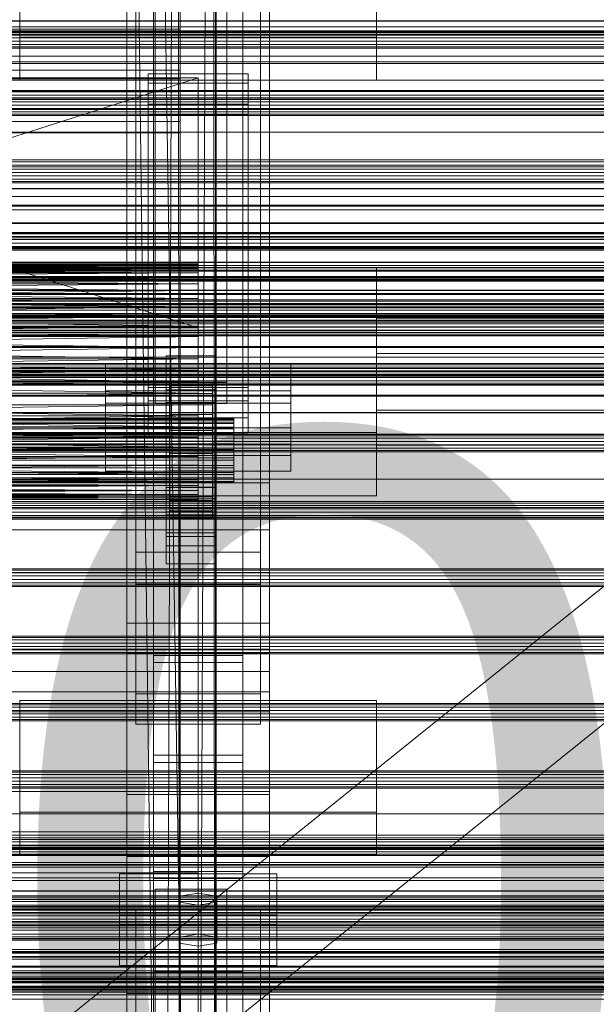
# Model space of a CAD drawing. Header units: millimetres. Extents: x -2233 to 65662, y -50530 to 6847.
# Tile 181 of 256: x 380 to 542, y -34009 to -33734. Entities that reach past the tile are written whole.
import ezdxf

# ---------------------------------------------------------------- set-up
doc = ezdxf.new("R2010")
doc.units = ezdxf.units.MM
for name, color, linetype, lineweight in [('COTAS_O', 1, 'Continuous', 0), ('COTAS_P', 1, 'Continuous', 0), ('frontal_briquetadora', 7, 'Continuous', 0), ('frontal_C01', 7, 'Continuous', 0), ('frontal_C02', 7, 'Continuous', 0), ('frontal_C03', 7, 'Continuous', 0), ('frontal_secador', 7, 'Continuous', 0)]:
    doc.layers.add(name, color=color, linetype=linetype, lineweight=lineweight)
doc.dimstyles.new('R19_100', dxfattribs={"dimtxt": 250, "dimasz": 150, "dimexe": 150, "dimexo": 80, "dimgap": 100, "dimtad": 1, "dimtih": 1, "dimtoh": 1, "dimdsep": 46, "dimcen": 0.09, "dimadec": 0, "dimazin": 0, "dimtfac": 1, "dimtdec": 4, "dimtofl": 0, "dimtmove": 0, "dimatfit": 3, "dimfxl": 1, "dimtolj": 1, "dimtzin": 0, "dimarcsym": 0})

# ---------------------------------------------------------------- blocks, each defined once
blk = doc.blocks.new('DIM_R32_39')
at = {"layer": 'COTAS_O'}
for p, q in [((-1725, -33700), (-1575, -33655)), ((1725, -33700), (1575, -33655)), ((-1725, -34400), (-1725, -33700)), ((-1725, -33700), (1725, -33700)), ((-1725, -33700), (-1575, -33745)), ((1725, -33700), (1575, -33745)), ((1725, -34400), (1725, -33700))]:
    blk.add_line(p, q, dxfattribs=at)
blk.add_text('3450 O', height=250, dxfattribs=at).set_placement((0, -33600))
blk = doc.blocks.new('DIM_R32_40')
at = {"layer": 'COTAS_P'}
for p, q in [((-150, -32200), (550, -32200)), ((550, -32200), (505, -32350)), ((550, -34800), (550, -32200)), ((550, -32200), (595, -32350)), ((550, -34800), (505, -34650)), ((550, -34800), (595, -34650)), ((-150, -34800), (550, -34800))]:
    blk.add_line(p, q, dxfattribs=at)
blk.add_text('2600 P', height=250, rotation=90, dxfattribs=at).set_placement((450, -33500))
blk = doc.blocks.new('DIM_R32_43')
at = {"layer": 'COTAS_O'}
for p, q in [((-650, -34200), (-500, -34155)), ((650, -34200), (500, -34155)), ((-650, -34900), (-650, -34200)), ((-650, -34200), (650, -34200)), ((-650, -34200), (-500, -34245)), ((650, -34200), (500, -34245)), ((650, -34900), (650, -34200))]:
    blk.add_line(p, q, dxfattribs=at)
blk.add_text('1300 O', height=250, dxfattribs=at).set_placement((0, -34100))

msp = doc.modelspace()

# ---------------------------------------------------------------- linework, layer by layer
at = {"layer": 'frontal_briquetadora'}
for p, q in [((430, -33820), (210, -33750)), ((210, -33750), (430, -33750)), ((430, -33750), (210, -33820)), ((430, -33820), (430, -33750)), ((430, -33750), (430, -33844.629)), ((430, -33750), (430, -33841.488)), ((430, -33750), (430, -33838.284)), ((430, -33750), (430, -33835.05)), ((430, -33750), (430, -33831.815)), ((430, -33750), (430, -33828.612)), ((430, -33750), (430, -33825.47)), ((430, -33750), (430, -33822.421)), ((430, -33750), (430, -33819.494)), ((430, -33750), (430, -33816.716)), ((430, -33750), (430, -33814.115)), ((430, -33750), (430, -33811.715)), ((430, -33750), (430, -33809.54)), ((430, -33750), (430, -33807.611)), ((430, -33750), (430, -33805.946)), ((430, -33750), (430, -33804.562)), ((430, -33750), (430, -33803.471)), ((430, -33750), (430, -33802.684)), ((430, -33750), (430, -33802.209)), ((430, -33750), (430, -33802.05)), ((480, -33803.052), (200, -33803.052)), ((430, -33802.05), (210, -33802.209)), ((430, -33802.05), (210, -33802.05)), ((430, -33802.209), (210, -33802.05)), ((430, -33802.209), (210, -33802.684)), ((430, -33802.209), (210, -33802.209)), ((430, -33802.684), (210, -33802.209)), ((430, -33802.684), (210, -33803.471)), ((430, -33802.684), (210, -33802.684)), ((430, -33803.471), (210, -33802.684)), ((430, -33803.471), (210, -33804.562)), ((430, -33803.471), (210, -33803.471)), ((430, -33804.562), (210, -33803.471)), ((430, -33802.05), (430, -33802.209)), ((430, -33802.209), (430, -33802.684)), ((430, -33802.684), (430, -33803.471)), ((430, -33803.471), (430, -33804.562)), ((480, -33803.052), (480, -33806.399)), ((480, -33806.043), (480, -33803.052)), ((480, -33803.946), (480, -33803.763)), ((480, -33803.763), (480, -33809.778)), ((430, -33804.562), (210, -33805.946)), ((430, -33804.562), (210, -33804.562)), ((430, -33805.946), (210, -33807.611)), ((430, -33805.946), (210, -33805.946)), ((430, -33807.611), (210, -33805.946)), ((430, -33804.562), (430, -33805.946)), ((430, -33805.946), (430, -33807.611)), ((480, -33810.289), (480, -33803.946)), ((480, -33814.779), (480, -33806.043)), ((480, -33806.399), (480, -33815.42)), ((430, -33807.611), (210, -33809.54)), ((430, -33807.611), (210, -33807.611)), ((210, -33807.611), (430, -33809.54)), ((430, -33807.611), (430, -33809.54)), ((430, -33809.54), (210, -33811.715)), ((430, -33809.54), (210, -33809.54)), ((210, -33809.54), (430, -33811.715)), ((430, -33811.715), (210, -33811.715)), ((210, -33814.115), (430, -33811.715)), ((210, -33811.715), (430, -33814.115)), ((430, -33809.54), (430, -33811.715)), ((430, -33811.715), (430, -33814.115)), ((480, -33809.778), (480, -33820.797)), ((480, -33821.536), (480, -33810.289)), ((430, -33814.115), (210, -33814.115)), ((210, -33816.716), (430, -33814.115)), ((210, -33814.115), (430, -33816.716)), ((430, -33814.115), (430, -33816.716)), ((480, -33827.53), (480, -33814.779)), ((430, -33816.716), (210, -33816.716)), ((210, -33819.494), (430, -33816.716)), ((210, -33816.716), (430, -33819.494)), ((430, -33816.716), (430, -33819.494)), ((480, -33815.42), (480, -33828.329)), ((720, -33817.251), (480, -33817.251)), ((480, -33817.251), (480, -33819.113)), ((480, -33818.915), (480, -33817.251)), ((430, -33819.494), (210, -33819.494)), ((210, -33822.421), (430, -33819.494)), ((210, -33819.494), (430, -33822.421)), ((430, -33820), (210, -33820)), ((430, -33820), (320, -33820)), ((430, -33820), (322.156, -33820)), ((430, -33820), (324.292, -33820)), ((430, -33820), (326.386, -33820)), ((430, -33820), (328.419, -33820)), ((430, -33820), (330.371, -33820)), ((430, -33820), (332.223, -33820)), ((430, -33820), (333.957, -33820)), ((430, -33820), (335.556, -33820)), ((430, -33820), (337.006, -33820)), ((430, -33820), (338.292, -33820)), ((430, -33820), (339.402, -33820)), ((430, -33820), (340.325, -33820)), ((430, -33820), (341.053, -33820)), ((341.577, -33820), (430, -33820)), ((341.894, -33820), (430, -33820)), ((342, -33820), (430, -33820)), ((430, -33819.494), (430, -33822.421)), ((430, -33820), (430, -34060)), ((430, -34260), (430, -33820)), ((430, -34680), (430, -33820)), ((430, -33820), (430, -33855.985)), ((430, -33820), (430, -33853.384)), ((430, -33820), (430, -33850.606)), ((430, -33820), (430, -33847.678)), ((430, -33844.629), (430, -33820)), ((480, -33817.748), (480, -33817.647)), ((480, -33817.647), (480, -33820.992)), ((480, -33821.276), (480, -33817.748)), ((480, -33823.774), (480, -33818.915)), ((480, -33819.113), (480, -33824.131)), ((480, -33820.797), (200, -33820.797)), ((430, -33822.421), (210, -33822.421)), ((210, -33825.47), (430, -33822.421)), ((210, -33822.421), (430, -33825.47)), ((430, -33822.421), (430, -33825.47)), ((480, -33820.797), (480, -33834.64)), ((480, -33820.992), (480, -33827.122)), ((480, -33827.533), (480, -33821.276)), ((480, -33835.46), (480, -33821.536)), ((430, -33825.47), (210, -33825.47)), ((210, -33828.612), (430, -33825.47)), ((210, -33825.47), (430, -33828.612)), ((430, -33825.47), (430, -33828.612)), ((480, -33830.867), (480, -33823.774)), ((480, -33824.131), (480, -33831.312)), ((430, -33828.612), (210, -33828.612)), ((210, -33831.815), (430, -33828.612)), ((210, -33828.612), (430, -33831.815)), ((430, -33828.612), (430, -33831.815)), ((720, -33827.122), (480, -33827.122)), ((480, -33827.122), (480, -33834.822)), ((480, -33841.77), (480, -33827.53)), ((480, -33835.278), (480, -33827.533)), ((480, -33828.329), (480, -33842.57)), ((480, -33838.788), (480, -33830.867)), ((480, -33831.312), (480, -33839.233)), ((430, -33831.815), (210, -33835.05)), ((430, -33831.815), (210, -33831.815)), ((210, -33831.815), (430, -33835.05)), ((430, -33831.815), (430, -33835.05)), ((430, -33835.05), (210, -33838.284)), ((210, -33835.05), (430, -33835.05)), ((430, -33838.284), (210, -33835.05)), ((430, -33835.05), (430, -33838.284)), ((480, -33834.64), (480, -33848.563)), ((480, -33834.822), (480, -33842.567)), ((480, -33842.978), (480, -33835.278)), ((480, -33849.302), (480, -33835.46)), ((430, -33838.284), (210, -33841.488)), ((210, -33838.284), (430, -33838.284)), ((430, -33838.284), (430, -33841.488)), ((480, -33845.969), (480, -33838.788)), ((480, -33839.233), (480, -33846.325)), ((430, -33841.488), (210, -33844.629)), ((210, -33841.488), (430, -33841.488)), ((430, -33844.629), (210, -33841.488)), ((430, -33841.488), (430, -33844.629)), ((480, -33854.679), (480, -33841.77)), ((430, -33844.629), (210, -33847.678)), ((210, -33844.629), (430, -33844.629)), ((430, -33847.678), (210, -33844.629)), ((430, -33844.629), (430, -33847.678)), ((480, -33842.567), (480, -33848.823)), ((480, -33842.57), (480, -33855.32)), ((480, -33849.107), (480, -33842.978)), ((720, -33842.978), (480, -33842.978)), ((430, -33847.678), (210, -33850.606)), ((210, -33847.678), (430, -33847.678)), ((430, -33850.606), (210, -33847.678)), ((430, -33847.678), (430, -33850.606)), ((480, -33850.987), (480, -33845.969)), ((480, -33846.325), (480, -33851.185)), ((480, -33849.302), (200, -33849.302)), ((430, -33850.606), (210, -33853.384)), ((210, -33850.606), (430, -33850.606)), ((430, -33853.384), (210, -33850.606)), ((430, -33850.606), (430, -33853.384)), ((480, -33848.563), (480, -33859.811)), ((480, -33848.823), (480, -33852.351)), ((480, -33852.453), (480, -33849.107)), ((480, -33860.322), (480, -33849.302)), ((430, -33853.384), (210, -33855.985)), ((210, -33853.384), (430, -33853.384)), ((430, -33855.985), (210, -33853.384)), ((430, -33853.384), (430, -33855.985)), ((430, -33853.384), (430, -34060)), ((480, -33852.848), (480, -33850.987)), ((480, -33851.185), (480, -33852.848)), ((480, -33852.351), (480, -33852.453)), ((720, -33852.848), (480, -33852.848)), ((430, -33855.985), (210, -33858.384)), ((210, -33855.985), (430, -33855.985)), ((430, -33855.985), (430, -33858.384)), ((430, -34060), (430, -33855.985)), ((480, -33863.7), (480, -33854.679)), ((480, -33855.32), (480, -33864.056)), ((430, -33858.384), (210, -33858.384)), ((430, -33858.384), (210, -33860.559)), ((430, -33860.559), (210, -33858.384)), ((430, -33858.384), (430, -33860.559)), ((430, -34060), (430, -33858.384)), ((430, -33860.559), (210, -33860.559)), ((430, -33860.559), (210, -33862.488)), ((430, -33862.488), (210, -33860.559)), ((430, -33860.559), (430, -33862.488)), ((430, -33860.559), (430, -34060)), ((480, -33859.811), (480, -33866.154)), ((480, -33866.336), (480, -33860.322)), ((430, -33862.488), (210, -33862.488)), ((430, -33862.488), (210, -33864.153)), ((430, -33864.153), (210, -33862.488)), ((430, -33864.153), (210, -33864.153)), ((430, -33864.153), (210, -33865.538)), ((430, -33865.538), (210, -33864.153)), ((430, -33862.488), (430, -33864.153)), ((430, -33862.488), (430, -34060)), ((430, -33864.153), (430, -33865.538)), ((430, -33864.153), (430, -34060)), ((480, -33867.047), (480, -33863.7)), ((480, -33864.056), (480, -33867.047)), ((480, -33867.047), (200, -33867.047)), ((430, -33865.538), (210, -33865.538)), ((430, -33865.538), (210, -33866.629)), ((430, -33866.629), (210, -33865.538)), ((430, -33866.629), (210, -33866.629)), ((430, -33866.629), (210, -33867.416)), ((430, -33867.416), (210, -33866.629)), ((430, -33865.538), (430, -33866.629)), ((430, -33865.538), (430, -34060)), ((430, -33866.629), (430, -33867.416)), ((430, -33866.629), (430, -34060)), ((480, -33866.154), (480, -33866.336)), ((430, -33867.416), (210, -33867.416)), ((430, -33867.416), (210, -33867.891)), ((430, -33867.891), (210, -33867.416)), ((430, -33867.891), (210, -33867.891)), ((430, -33867.891), (210, -33868.05)), ((430, -33868.05), (210, -33867.891)), ((430, -33868.05), (210, -33868.05)), ((430, -33867.416), (430, -33867.891)), ((430, -33867.416), (430, -34060)), ((430, -33867.891), (430, -33868.05)), ((430, -33867.891), (430, -34060)), ((430, -33868.05), (430, -34060))]:
    msp.add_line(p, q, dxfattribs=at)
at = {"layer": 'frontal_C01'}
for p, q in [((417.5, -33913.664), (417.5, -33296.75)), ((442.5, -33296.75), (442.5, -33913.664)), ((417.5, -33939.649), (417.5, -33322.736)), ((442.5, -33939.649), (442.5, -33322.736)), ((410, -33902.673), (410, -33563.968)), ((450, -33563.968), (450, -33902.673)), ((410, -33950.64), (410, -33611.935)), ((450, -33950.64), (450, -33611.935)), ((410, -33967.966), (410, -33629.261)), ((450, -33629.261), (450, -33967.966)), ((412.5, -33922.423), (412.5, -33644.214)), ((447.5, -33644.214), (447.5, -33922.423)), ((412.5, -33930.89), (412.5, -33652.682)), ((447.5, -33930.89), (447.5, -33652.682)), ((410, -34006.339), (410, -33667.635)), ((450, -34006.339), (450, -33667.635)), ((380, -33738.588), (380, -33709.167)), ((380, -33750.588), (380, -33709.167)), ((480, -33709.167), (480, -33738.588)), ((480, -33709.167), (480, -33750.588)), ((-425, -33736.325), (425, -33736.325)), ((425, -33736.325), (425, -33750.663)), ((425, -33736.325), (425, -33747.837)), ((480, -33738.588), (380, -33738.588)), ((380, -33738.588), (380, -33750.588)), ((480, -33750.588), (480, -33738.588)), ((425, -33747.837), (-425, -33747.837)), ((425, -33762.175), (425, -33747.837)), ((980, -33750.588), (-980, -33750.588)), ((425, -33750.663), (-425, -33750.663)), ((380, -33750.588), (480, -33750.588)), ((416, -33757.321), (416, -33748.854)), ((416, -33748.854), (444, -33748.854)), ((416, -33836.662), (416, -33748.854)), ((425, -33762.175), (425, -33750.663)), ((444, -33748.854), (444, -33757.321)), ((444, -33748.854), (444, -33836.662)), ((980, -33755.588), (-980, -33755.588)), ((444, -33757.321), (416, -33757.321)), ((416, -33757.321), (416, -33845.13)), ((444, -33845.13), (444, -33757.321)), ((-425, -33762.175), (425, -33762.175)), ((980, -33805.588), (-980, -33805.588)), ((980, -33810.588), (-980, -33810.588)), ((404, -33848.009), (404, -33829.945)), ((404, -33829.945), (456, -33829.945)), ((404, -33837.62), (404, -33829.945)), ((456, -33829.945), (456, -33848.009)), ((456, -33829.945), (456, -33837.62)), ((444, -33836.662), (416, -33836.662)), ((416, -33836.662), (416, -33845.13)), ((444, -33845.13), (444, -33836.662)), ((456, -33837.62), (404, -33837.62)), ((404, -33837.62), (404, -33855.684)), ((456, -33855.684), (456, -33837.62)), ((416, -33845.13), (444, -33845.13)), ((456, -33848.009), (404, -33848.009)), ((404, -33848.009), (404, -33855.684)), ((456, -33855.684), (456, -33848.009)), ((404, -33855.684), (456, -33855.684)), ((450, -33902.673), (410, -33902.673)), ((410, -33902.673), (410, -33950.64)), ((410, -34241.377), (410, -33902.673)), ((450, -33950.64), (450, -33902.673)), ((450, -33902.673), (450, -34241.377)), ((442.5, -33911.674), (417.5, -33911.674)), ((417.5, -33911.674), (417.5, -33941.638)), ((417.5, -33972.17), (417.5, -33911.674)), ((417.5, -33939.649), (417.5, -33913.664)), ((417.5, -33913.664), (442.5, -33913.664)), ((442.5, -33941.638), (442.5, -33911.674)), ((442.5, -33911.674), (442.5, -33972.17)), ((442.5, -33913.664), (442.5, -33939.649)), ((-450, -33916.215), (450, -33916.215)), ((450, -33916.215), (450, -33927.505)), ((450, -33916.215), (450, -33949.792)), ((447.5, -33922.423), (412.5, -33922.423)), ((412.5, -33922.423), (412.5, -33930.89)), ((447.5, -33930.89), (447.5, -33922.423)), ((450, -33927.505), (-450, -33927.505)), ((450, -33961.082), (450, -33927.505)), ((412.5, -33930.89), (447.5, -33930.89)), ((442.5, -33939.649), (417.5, -33939.649)), ((417.5, -33941.638), (442.5, -33941.638)), ((417.5, -34002.134), (417.5, -33941.638)), ((442.5, -34002.134), (442.5, -33941.638)), ((450, -33949.792), (-450, -33949.792)), ((450, -33961.082), (450, -33949.792)), ((410, -33950.64), (450, -33950.64)), ((410, -34289.344), (410, -33950.64)), ((450, -34289.344), (450, -33950.64)), ((-450, -33961.082), (450, -33961.082)), ((450, -33967.966), (410, -33967.966)), ((410, -33967.966), (410, -34006.339)), ((410, -34306.67), (410, -33967.966)), ((450, -34006.339), (450, -33967.966)), ((450, -33967.966), (450, -34306.67)), ((408, -33986.978), (408, -33972.865)), ((408, -33972.865), (452, -33972.865)), ((408, -33984.377), (408, -33972.865)), ((417.5, -34002.134), (417.5, -33972.17)), ((417.5, -33972.17), (442.5, -33972.17)), ((442.5, -33974.16), (417.5, -33974.16)), ((417.5, -33974.16), (417.5, -34000.145)), ((417.5, -34591.073), (417.5, -33974.16)), ((442.5, -33972.17), (442.5, -34002.134)), ((442.5, -34000.145), (442.5, -33974.16)), ((442.5, -33974.16), (442.5, -34591.073)), ((452, -33972.865), (452, -33986.978)), ((452, -33972.865), (452, -33984.377)), ((418, -33982.744), (418, -33977.099)), ((418, -33977.099), (438, -33977.099)), ((418, -34118.644), (418, -33977.099)), ((438, -33977.099), (438, -33982.744)), ((438, -33977.099), (438, -34118.644)), ((430, -33978.228), (424.804, -33979.075)), ((424.804, -33979.075), (424.804, -33980.768)), ((424.804, -33990.587), (424.804, -33979.075)), ((435.196, -33979.075), (430, -33978.228)), ((430, -33989.74), (430, -33978.228)), ((435.196, -33980.768), (435.196, -33979.075)), ((435.196, -33990.587), (435.196, -33979.075)), ((412.5, -33991.386), (412.5, -33982.919)), ((412.5, -33982.919), (447.5, -33982.919)), ((412.5, -34261.127), (412.5, -33982.919)), ((438, -33982.744), (418, -33982.744)), ((418, -33982.744), (418, -34124.289)), ((424.804, -33980.768), (430, -33981.615)), ((424.804, -33992.28), (424.804, -33980.768)), ((430, -33981.615), (435.196, -33980.768)), ((430, -33981.615), (430, -33993.127)), ((435.196, -33992.28), (435.196, -33980.768)), ((438, -34124.289), (438, -33982.744)), ((447.5, -33982.919), (447.5, -33991.386)), ((447.5, -33982.919), (447.5, -34261.127)), ((452, -33984.377), (408, -33984.377)), ((408, -33984.377), (408, -33998.49)), ((452, -33998.49), (452, -33984.377)), ((452, -33986.978), (408, -33986.978)), ((408, -33986.978), (408, -33998.49)), ((452, -33998.49), (452, -33986.978)), ((424.804, -33990.587), (430, -33989.74)), ((424.804, -33992.28), (424.804, -33990.587)), ((430, -33989.74), (435.196, -33990.587)), ((435.196, -33990.587), (435.196, -33992.28)), ((447.5, -33991.386), (412.5, -33991.386)), ((412.5, -34269.595), (412.5, -33991.386)), ((430, -33993.127), (424.804, -33992.28)), ((435.196, -33992.28), (430, -33993.127)), ((447.5, -34269.595), (447.5, -33991.386)), ((408, -33998.49), (452, -33998.49)), ((417.5, -34000.145), (442.5, -34000.145)), ((417.5, -34617.058), (417.5, -34000.145)), ((442.5, -34002.134), (417.5, -34002.134)), ((442.5, -34617.058), (442.5, -34000.145)), ((410, -34006.339), (450, -34006.339)), ((410, -34345.044), (410, -34006.339)), ((450, -34345.044), (450, -34006.339))]:
    msp.add_line(p, q, dxfattribs=at)
at = {"layer": 'frontal_C02'}
for p, q in [((410, -33863.38), (410, -33505.718)), ((450, -33505.718), (450, -33863.38)), ((410, -33911.107), (410, -33553.445)), ((450, -33911.107), (450, -33553.445)), ((410, -34044.45), (410, -33686.788)), ((450, -33686.788), (450, -34044.45)), ((417.5, -34231.462), (417.5, -33692.436)), ((442.5, -33692.436), (442.5, -34231.462)), ((418, -33835.166), (418, -33694.327)), ((438, -33694.327), (438, -33835.166)), ((412.5, -33882.773), (412.5, -33701.408)), ((418, -33700.288), (418, -33841.127)), ((438, -33841.127), (438, -33700.288)), ((447.5, -33701.408), (447.5, -33882.773)), ((412.5, -33891.714), (412.5, -33710.35)), ((447.5, -33891.714), (447.5, -33710.35)), ((417.5, -34258.348), (417.5, -33719.322)), ((442.5, -34258.348), (442.5, -33719.322)), ((410, -34082.632), (410, -33724.97)), ((450, -34082.632), (450, -33724.97)), ((-425, -33738.79), (425, -33738.79)), ((425, -33738.79), (425, -33753.931)), ((425, -33738.79), (425, -33750.245)), ((425, -33750.245), (-425, -33750.245)), ((425, -33765.386), (425, -33750.245)), ((425, -33753.931), (-425, -33753.931)), ((416, -33760.377), (416, -33751.435)), ((416, -33751.435), (444, -33751.435)), ((416, -33840.401), (416, -33751.435)), ((425, -33765.386), (425, -33753.931)), ((444, -33751.435), (444, -33760.377)), ((444, -33751.435), (444, -33840.401)), ((444, -33760.377), (416, -33760.377)), ((416, -33760.377), (416, -33849.343)), ((444, -33849.343), (444, -33760.377)), ((-425, -33765.386), (425, -33765.386)), ((421, -33831.347), (421, -33827.771)), ((421, -33827.771), (435, -33827.771)), ((421, -33867.862), (421, -33827.771)), ((435, -33827.771), (435, -33831.347)), ((435, -33827.771), (435, -33867.862)), ((435, -33831.347), (421, -33831.347)), ((421, -33831.347), (421, -33871.438)), ((435, -33871.438), (435, -33831.347)), ((404, -33852.501), (404, -33833.425)), ((404, -33833.425), (456, -33833.425)), ((404, -33841.062), (404, -33833.425)), ((456, -33833.425), (456, -33852.501)), ((456, -33833.425), (456, -33841.062)), ((438, -33835.166), (418, -33835.166)), ((418, -33835.166), (418, -33841.127)), ((422, -33845.381), (422, -33835.389)), ((422, -33835.389), (422, -33835.835)), ((422, -33835.389), (434, -33835.389)), ((422, -33836.237), (422, -33835.389)), ((422, -33845.592), (422, -33835.835)), ((422, -33835.835), (422, -33837.545)), ((422, -33835.835), (434, -33835.835)), ((422, -33845.782), (422, -33836.237)), ((422, -33836.237), (434, -33836.237)), ((422, -33838.321), (422, -33836.237)), ((434, -33835.835), (434, -33835.389)), ((434, -33835.389), (434, -33845.381)), ((434, -33835.389), (434, -33836.237)), ((434, -33837.545), (434, -33835.835)), ((434, -33835.835), (434, -33845.592)), ((434, -33836.237), (434, -33845.782)), ((434, -33836.237), (434, -33838.321)), ((438, -33841.127), (438, -33835.166)), ((421, -33840.885), (421, -33837.308)), ((421, -33837.308), (435, -33837.308)), ((421, -33877.399), (421, -33837.308)), ((422, -33846.402), (422, -33837.545)), ((422, -33837.545), (422, -33840.401)), ((422, -33837.545), (434, -33837.545)), ((422, -33846.769), (422, -33838.321)), ((422, -33838.321), (434, -33838.321)), ((422, -33841.498), (422, -33838.321)), ((434, -33840.401), (434, -33837.545)), ((434, -33837.545), (434, -33846.402)), ((434, -33838.321), (434, -33846.769)), ((434, -33838.321), (434, -33841.498)), ((435, -33837.308), (435, -33840.885)), ((435, -33837.308), (435, -33877.399)), ((456, -33841.062), (404, -33841.062)), ((404, -33841.062), (404, -33860.137)), ((444, -33840.401), (416, -33840.401)), ((416, -33840.401), (416, -33849.343)), ((418, -33841.127), (438, -33841.127)), ((435, -33840.885), (421, -33840.885)), ((421, -33840.885), (421, -33880.976)), ((422, -33847.755), (422, -33840.401)), ((422, -33840.401), (422, -33844.209)), ((422, -33840.401), (434, -33840.401)), ((422, -33848.275), (422, -33841.498)), ((422, -33841.498), (434, -33841.498)), ((422, -33845.553), (422, -33841.498)), ((434, -33844.209), (434, -33840.401)), ((434, -33840.401), (434, -33847.755)), ((434, -33841.498), (434, -33848.275)), ((434, -33841.498), (434, -33845.553)), ((435, -33880.976), (435, -33840.885)), ((444, -33849.343), (444, -33840.401)), ((456, -33860.137), (456, -33841.062)), ((422, -33849.559), (422, -33844.209)), ((422, -33844.209), (422, -33848.71)), ((422, -33844.209), (434, -33844.209)), ((434, -33848.71), (434, -33844.209)), ((434, -33844.209), (434, -33849.559)), ((-440, -33845.381), (440, -33845.381)), ((-440, -33845.592), (440, -33845.592)), ((-440, -33845.782), (440, -33845.782)), ((-440, -33846.402), (440, -33846.402)), ((-440, -33846.769), (440, -33846.769)), ((-440, -33847.755), (440, -33847.755)), ((422, -33845.592), (422, -33845.381)), ((434, -33845.381), (422, -33845.381)), ((422, -33845.381), (422, -33845.782)), ((422, -33850.196), (422, -33845.553)), ((422, -33845.553), (434, -33845.553)), ((422, -33850.209), (422, -33845.553)), ((422, -33846.402), (422, -33845.592)), ((434, -33845.592), (422, -33845.592)), ((434, -33845.782), (422, -33845.782)), ((422, -33845.782), (422, -33846.769)), ((422, -33847.755), (422, -33846.402)), ((434, -33846.402), (422, -33846.402)), ((434, -33846.769), (422, -33846.769)), ((422, -33846.769), (422, -33848.275)), ((422, -33849.559), (422, -33847.755)), ((434, -33847.755), (422, -33847.755)), ((434, -33845.381), (434, -33845.592)), ((434, -33845.782), (434, -33845.381)), ((434, -33845.553), (434, -33850.196)), ((434, -33845.553), (434, -33850.209)), ((434, -33845.592), (434, -33846.402)), ((434, -33846.769), (434, -33845.782)), ((434, -33846.402), (434, -33847.755)), ((434, -33848.275), (434, -33846.769)), ((434, -33847.755), (434, -33849.559)), ((440, -33845.592), (440, -33845.381)), ((440, -33845.381), (440, -33845.782)), ((440, -33846.402), (440, -33845.592)), ((440, -33845.782), (440, -33846.769)), ((440, -33847.755), (440, -33846.402)), ((440, -33846.769), (440, -33848.275)), ((440, -33849.559), (440, -33847.755)), ((-440, -33848.275), (440, -33848.275)), ((-440, -33849.559), (440, -33849.559)), ((-440, -33850.196), (440, -33850.196)), ((416, -33849.343), (444, -33849.343)), ((434, -33848.275), (422, -33848.275)), ((422, -33848.275), (422, -33850.196)), ((422, -33848.71), (422, -33851.691)), ((434, -33848.71), (422, -33848.71)), ((422, -33848.71), (422, -33853.597)), ((422, -33851.691), (422, -33849.559)), ((434, -33849.559), (422, -33849.559)), ((434, -33850.196), (422, -33850.196)), ((422, -33850.196), (422, -33852.401)), ((422, -33852.401), (422, -33850.209)), ((422, -33850.209), (434, -33850.209)), ((422, -33855.149), (422, -33850.209)), ((434, -33850.196), (434, -33848.275)), ((434, -33851.691), (434, -33848.71)), ((434, -33853.597), (434, -33848.71)), ((434, -33849.559), (434, -33851.691)), ((434, -33852.401), (434, -33850.196)), ((434, -33850.209), (434, -33852.401)), ((434, -33850.209), (434, -33855.149)), ((440, -33848.275), (440, -33850.196)), ((440, -33851.691), (440, -33849.559)), ((440, -33850.196), (440, -33852.401)), ((440, -33851.691), (-440, -33851.691)), ((-440, -33852.401), (440, -33852.401)), ((456, -33852.501), (404, -33852.501)), ((404, -33852.501), (404, -33860.137)), ((422, -33851.691), (434, -33851.691)), ((422, -33854.006), (422, -33851.691)), ((434, -33852.401), (422, -33852.401)), ((422, -33852.401), (422, -33854.741)), ((434, -33851.691), (434, -33854.006)), ((434, -33854.741), (434, -33852.401)), ((440, -33854.006), (440, -33851.691)), ((440, -33852.401), (440, -33854.741)), ((456, -33860.137), (456, -33852.501)), ((-440, -33854.006), (440, -33854.006)), ((-440, -33854.741), (440, -33854.741)), ((422, -33854.006), (422, -33853.597)), ((422, -33853.597), (422, -33858.537)), ((422, -33853.597), (434, -33853.597)), ((422, -33856.346), (422, -33854.006)), ((434, -33854.006), (422, -33854.006)), ((422, -33854.741), (422, -33855.149)), ((434, -33854.741), (422, -33854.741)), ((422, -33854.741), (422, -33857.056)), ((422, -33855.149), (434, -33855.149)), ((422, -33860.036), (422, -33855.149)), ((434, -33858.537), (434, -33853.597)), ((434, -33853.597), (434, -33854.006)), ((434, -33854.006), (434, -33856.346)), ((434, -33855.149), (434, -33854.741)), ((434, -33857.056), (434, -33854.741)), ((434, -33855.149), (434, -33860.036)), ((440, -33856.346), (440, -33854.006)), ((440, -33854.741), (440, -33857.056)), ((-440, -33856.346), (440, -33856.346)), ((-440, -33857.056), (440, -33857.056)), ((-440, -33858.551), (440, -33858.551)), ((422, -33858.551), (422, -33856.346)), ((422, -33856.346), (422, -33858.537)), ((434, -33856.346), (422, -33856.346)), ((422, -33857.056), (422, -33860.036)), ((434, -33857.056), (422, -33857.056)), ((422, -33857.056), (422, -33859.188)), ((422, -33858.537), (422, -33863.194)), ((422, -33858.537), (434, -33858.537)), ((422, -33860.472), (422, -33858.551)), ((422, -33858.551), (422, -33863.194)), ((434, -33858.551), (422, -33858.551)), ((434, -33858.537), (434, -33856.346)), ((434, -33856.346), (434, -33858.551)), ((434, -33860.036), (434, -33857.056)), ((434, -33859.188), (434, -33857.056)), ((434, -33863.194), (434, -33858.537)), ((434, -33863.194), (434, -33858.551)), ((434, -33858.551), (434, -33860.472)), ((440, -33858.551), (440, -33856.346)), ((440, -33857.056), (440, -33859.188)), ((440, -33860.472), (440, -33858.551)), ((-440, -33859.188), (440, -33859.188)), ((-440, -33860.472), (440, -33860.472)), ((-440, -33860.992), (440, -33860.992)), ((404, -33860.137), (456, -33860.137)), ((422, -33859.188), (422, -33864.538)), ((434, -33859.188), (422, -33859.188)), ((422, -33859.188), (422, -33860.992)), ((422, -33860.036), (434, -33860.036)), ((422, -33864.538), (422, -33860.036)), ((422, -33861.977), (422, -33860.472)), ((422, -33860.472), (422, -33867.249)), ((434, -33860.472), (422, -33860.472)), ((422, -33860.992), (422, -33868.346)), ((434, -33860.992), (422, -33860.992)), ((422, -33860.992), (422, -33862.345)), ((434, -33864.538), (434, -33859.188)), ((434, -33860.992), (434, -33859.188)), ((434, -33860.036), (434, -33864.538)), ((434, -33867.249), (434, -33860.472)), ((434, -33860.472), (434, -33861.977)), ((434, -33868.346), (434, -33860.992)), ((434, -33862.345), (434, -33860.992)), ((440, -33859.188), (440, -33860.992)), ((440, -33861.977), (440, -33860.472)), ((440, -33860.992), (440, -33862.345)), ((-440, -33861.977), (440, -33861.977)), ((-440, -33862.345), (440, -33862.345)), ((-440, -33862.964), (440, -33862.964)), ((-440, -33863.155), (440, -33863.155)), ((-440, -33863.366), (440, -33863.366)), ((450, -33863.38), (410, -33863.38)), ((410, -33863.38), (410, -33911.107)), ((410, -34221.042), (410, -33863.38)), ((422, -33862.964), (422, -33861.977)), ((422, -33861.977), (422, -33870.426)), ((434, -33861.977), (422, -33861.977)), ((422, -33862.345), (422, -33871.202)), ((434, -33862.345), (422, -33862.345)), ((422, -33862.345), (422, -33863.155)), ((422, -33863.366), (422, -33862.964)), ((422, -33862.964), (422, -33872.51)), ((434, -33862.964), (422, -33862.964)), ((422, -33863.155), (422, -33872.912)), ((434, -33863.155), (422, -33863.155)), ((422, -33863.155), (422, -33863.366)), ((422, -33863.194), (422, -33867.249)), ((422, -33863.194), (434, -33863.194)), ((422, -33863.366), (422, -33873.358)), ((434, -33863.366), (422, -33863.366)), ((434, -33870.426), (434, -33861.977)), ((434, -33861.977), (434, -33862.964)), ((434, -33871.202), (434, -33862.345)), ((434, -33863.155), (434, -33862.345)), ((434, -33872.51), (434, -33862.964)), ((434, -33862.964), (434, -33863.366)), ((434, -33872.912), (434, -33863.155)), ((434, -33863.366), (434, -33863.155)), ((434, -33867.249), (434, -33863.194)), ((434, -33873.358), (434, -33863.366)), ((440, -33862.964), (440, -33861.977)), ((440, -33862.345), (440, -33863.155)), ((440, -33863.366), (440, -33862.964)), ((440, -33863.155), (440, -33863.366)), ((450, -33911.107), (450, -33863.38)), ((450, -33863.38), (450, -34221.042)), ((421, -33878.411), (421, -33864.7)), ((421, -33864.7), (435, -33864.7)), ((421, -33872.337), (421, -33864.7)), ((422, -33864.538), (434, -33864.538)), ((422, -33868.346), (422, -33864.538)), ((434, -33864.538), (434, -33868.346)), ((435, -33864.7), (435, -33878.411)), ((435, -33864.7), (435, -33872.337)), ((435, -33867.862), (421, -33867.862)), ((421, -33867.862), (421, -33871.438)), ((422, -33867.249), (422, -33870.426)), ((422, -33867.249), (434, -33867.249)), ((422, -33868.346), (434, -33868.346)), ((422, -33871.202), (422, -33868.346)), ((434, -33870.426), (434, -33867.249)), ((434, -33868.346), (434, -33871.202)), ((435, -33871.438), (435, -33867.862)), ((421, -33871.438), (435, -33871.438)), ((435, -33872.337), (421, -33872.337)), ((421, -33872.337), (421, -33886.047)), ((422, -33870.426), (422, -33872.51)), ((422, -33870.426), (434, -33870.426)), ((422, -33871.202), (434, -33871.202)), ((422, -33872.912), (422, -33871.202)), ((422, -33872.51), (422, -33873.358)), ((422, -33872.51), (434, -33872.51)), ((434, -33872.51), (434, -33870.426)), ((434, -33871.202), (434, -33872.912)), ((434, -33873.358), (434, -33872.51)), ((435, -33886.047), (435, -33872.337)), ((422, -33872.912), (434, -33872.912)), ((422, -33873.358), (422, -33872.912)), ((422, -33873.358), (434, -33873.358)), ((434, -33872.912), (434, -33873.358)), ((-450, -33876.51), (450, -33876.51)), ((435, -33877.399), (421, -33877.399)), ((421, -33877.399), (421, -33880.976)), ((435, -33880.976), (435, -33877.399)), ((450, -33876.51), (450, -33888.432)), ((450, -33876.51), (450, -33909.919)), ((435, -33878.411), (421, -33878.411)), ((421, -33878.411), (421, -33886.047)), ((421, -33880.976), (435, -33880.976)), ((435, -33886.047), (435, -33878.411)), ((447.5, -33882.773), (412.5, -33882.773)), ((412.5, -33882.773), (412.5, -33891.714)), ((447.5, -33891.714), (447.5, -33882.773)), ((421, -33886.047), (435, -33886.047)), ((450, -33888.432), (-450, -33888.432)), ((450, -33921.841), (450, -33888.432)), ((412.5, -33891.714), (447.5, -33891.714)), ((450, -33909.919), (-450, -33909.919)), ((410, -33911.107), (450, -33911.107)), ((410, -34268.769), (410, -33911.107)), ((450, -33921.841), (450, -33909.919)), ((450, -34268.769), (450, -33911.107)), ((-450, -33921.841), (450, -33921.841)), ((380, -33955.57), (380, -33924.346)), ((380, -33924.346), (480, -33924.346)), ((380, -33967.57), (380, -33924.346)), ((480, -33924.346), (480, -33955.57)), ((480, -33924.346), (480, -33967.57)), ((480, -33955.57), (380, -33955.57)), ((380, -33955.57), (380, -33967.57)), ((480, -33967.57), (480, -33955.57)), ((430, -33967.57), (-430, -33967.57)), ((380, -33967.57), (480, -33967.57)), ((430, -33967.57), (430, -33972.57)), ((430, -33972.57), (-430, -33972.57)), ((430, -33972.57), (430, -34022.57))]:
    msp.add_line(p, q, dxfattribs=at)
at = {"layer": 'frontal_C03'}
for p, q in [((-1424.399, -35474.583), (1405.601, -33199.271)), ((-1405.601, -35497.963), (1424.399, -33222.651)), ((1250, -33736.793), (-1250, -33736.793)), ((1250, -33737.179), (-1250, -33737.179)), ((1250, -33737.845), (-1250, -33737.845)), ((-1250, -33738.777), (1250, -33738.777)), ((1250, -33739.719), (-1250, -33739.719)), ((1250, -33740.651), (-1250, -33740.651)), ((1250, -33741.317), (-1250, -33741.317)), ((1250, -33741.703), (-1250, -33741.703)), ((1250, -33755.627), (-1250, -33755.627)), ((1250, -33756.013), (-1250, -33756.013)), ((1250, -33756.679), (-1250, -33756.679)), ((-1250, -33757.611), (1250, -33757.611)), ((1250, -33758.553), (-1250, -33758.553)), ((1250, -33759.485), (-1250, -33759.485)), ((1250, -33760.151), (-1250, -33760.151)), ((1250, -33760.537), (-1250, -33760.537)), ((1250, -33774.461), (-1250, -33774.461)), ((1250, -33774.847), (-1250, -33774.847)), ((1250, -33775.513), (-1250, -33775.513)), ((-1250, -33776.445), (1250, -33776.445)), ((1250, -33777.387), (-1250, -33777.387)), ((1250, -33778.319), (-1250, -33778.319)), ((1250, -33778.985), (-1250, -33778.985)), ((1250, -33779.371), (-1250, -33779.371)), ((1250, -33780.925), (-1250, -33780.925)), ((1250, -33781.011), (-1250, -33781.011)), ((1250, -33785.624), (-1250, -33785.624)), ((1250, -33785.868), (-1250, -33785.868)), ((1250, -33786.881), (-1250, -33786.881)), ((1250, -33786.948), (-1250, -33786.948)), ((1250, -33790.552), (-1250, -33790.552)), ((1250, -33790.743), (-1250, -33790.743)), ((1250, -33793.295), (-1250, -33793.295)), ((1250, -33793.681), (-1250, -33793.681)), ((1250, -33794.347), (-1250, -33794.347)), ((1250, -33794.392), (-1250, -33794.392)), ((1250, -33794.758), (-1250, -33794.758)), ((-1250, -33795.279), (1250, -33795.279)), ((1250, -33796.221), (-1250, -33796.221)), ((1250, -33797.153), (-1250, -33797.153)), ((1250, -33797.402), (-1250, -33797.402)), ((1250, -33797.688), (-1250, -33797.688)), ((1250, -33797.819), (-1250, -33797.819)), ((1250, -33798.205), (-1250, -33798.205)), ((1496, -33801.613), (-1496, -33801.613)), ((1496, -33801.64), (-1496, -33801.64)), ((1496, -33802.532), (-1496, -33802.532)), ((1496, -33802.558), (-1496, -33802.558)), ((1496, -33803.081), (-1496, -33803.081)), ((1496, -33803.158), (-1496, -33803.158)), ((1496, -33804), (-1496, -33804)), ((1496, -33804.076), (-1496, -33804.076)), ((1496, -33805.821), (-1496, -33805.821)), ((1496, -33805.936), (-1496, -33805.936)), ((1250, -33805.894), (-1250, -33805.894)), ((-1250, -33806.326), (1250, -33806.326)), ((1250, -33806.388), (-1250, -33806.388)), ((1496, -33806.74), (-1496, -33806.74)), ((1496, -33806.854), (-1496, -33806.854)), ((-1250, -33806.725), (1250, -33806.725)), ((1496, -33809.416), (-1496, -33809.416)), ((-1496, -33809.551), (1496, -33809.551)), ((1496, -33810.334), (-1496, -33810.334)), ((-1496, -33810.469), (1496, -33810.469)), ((1496, -33813.317), (-1496, -33813.317)), ((1496, -33813.452), (-1496, -33813.452)), ((1496, -33814.236), (-1496, -33814.236)), ((1496, -33814.371), (-1496, -33814.371)), ((1250, -33812.129), (-1250, -33812.129)), ((1250, -33812.515), (-1250, -33812.515)), ((1250, -33813.181), (-1250, -33813.181)), ((-1250, -33814.113), (1250, -33814.113)), ((1496, -33816.932), (-1496, -33816.932)), ((1496, -33817.047), (-1496, -33817.047)), ((1250, -33815.055), (-1250, -33815.055)), ((1250, -33815.987), (-1250, -33815.987)), ((1250, -33816.142), (-1250, -33816.142)), ((1250, -33816.48), (-1250, -33816.48)), ((1250, -33816.653), (-1250, -33816.653)), ((1250, -33817.039), (-1250, -33817.039)), ((1496, -33817.851), (-1496, -33817.851)), ((1496, -33817.965), (-1496, -33817.965)), ((1496, -33819.71), (-1496, -33819.71)), ((1496, -33819.787), (-1496, -33819.787)), ((1250, -33818.379), (-1250, -33818.379)), ((1250, -33818.811), (-1250, -33818.811)), ((1496, -33820.629), (-1496, -33820.629)), ((1496, -33820.705), (-1496, -33820.705)), ((1496, -33821.228), (-1496, -33821.228)), ((1496, -33821.255), (-1496, -33821.255)), ((1496, -33822.147), (-1496, -33822.147)), ((1496, -33822.174), (-1496, -33822.174)), ((1250, -33825.18), (-1250, -33825.18)), ((1250, -33825.466), (-1250, -33825.466)), ((1250, -33829.947), (-1250, -33829.947)), ((1250, -33830.313), (-1250, -33830.313)), ((1250, -33830.962), (-1250, -33830.962)), ((1250, -33831.349), (-1250, -33831.349)), ((1250, -33832.014), (-1250, -33832.014)), ((1250, -33832.125), (-1250, -33832.125)), ((1250, -33832.316), (-1250, -33832.316)), ((-1250, -33832.947), (1250, -33832.947)), ((1250, -33833.889), (-1250, -33833.889)), ((1250, -33834.821), (-1250, -33834.821)), ((1250, -33835.487), (-1250, -33835.487)), ((1250, -33835.873), (-1250, -33835.873)), ((1250, -33835.919), (-1250, -33835.919)), ((1250, -33835.987), (-1250, -33835.987)), ((1250, -33838.837), (-1250, -33838.837)), ((1250, -33839.081), (-1250, -33839.081)), ((1250, -33843.694), (-1250, -33843.694)), ((1250, -33843.78), (-1250, -33843.78)), ((1250, -33849.796), (-1250, -33849.796)), ((1250, -33850.182), (-1250, -33850.182)), ((1250, -33850.848), (-1250, -33850.848)), ((-1250, -33851.781), (1250, -33851.781)), ((1250, -33852.722), (-1250, -33852.722)), ((1250, -33853.655), (-1250, -33853.655)), ((1250, -33854.321), (-1250, -33854.321)), ((1250, -33854.707), (-1250, -33854.707)), ((1250, -33868.63), (-1250, -33868.63)), ((1250, -33869.016), (-1250, -33869.016)), ((1250, -33869.682), (-1250, -33869.682)), ((-1250, -33870.615), (1250, -33870.615)), ((1250, -33871.556), (-1250, -33871.556)), ((1250, -33872.489), (-1250, -33872.489)), ((1250, -33873.154), (-1250, -33873.154)), ((1250, -33873.541), (-1250, -33873.541)), ((1250, -33887.464), (-1250, -33887.464)), ((1250, -33887.85), (-1250, -33887.85)), ((1250, -33888.516), (-1250, -33888.516)), ((-1250, -33889.448), (1250, -33889.448)), ((1250, -33890.39), (-1250, -33890.39)), ((1250, -33891.322), (-1250, -33891.322)), ((1250, -33891.988), (-1250, -33891.988)), ((1250, -33892.375), (-1250, -33892.375)), ((1250, -33906.298), (-1250, -33906.298)), ((1250, -33906.684), (-1250, -33906.684)), ((1250, -33907.35), (-1250, -33907.35)), ((-1250, -33908.282), (1250, -33908.282)), ((1250, -33909.224), (-1250, -33909.224)), ((1250, -33910.156), (-1250, -33910.156)), ((1250, -33910.822), (-1250, -33910.822)), ((1250, -33911.208), (-1250, -33911.208)), ((1250, -33925.132), (-1250, -33925.132)), ((1250, -33925.518), (-1250, -33925.518)), ((1250, -33926.184), (-1250, -33926.184)), ((-1250, -33927.116), (1250, -33927.116)), ((1250, -33928.058), (-1250, -33928.058)), ((1250, -33928.99), (-1250, -33928.99)), ((1250, -33929.656), (-1250, -33929.656)), ((1250, -33930.042), (-1250, -33930.042)), ((1250, -33943.966), (-1250, -33943.966)), ((1250, -33944.352), (-1250, -33944.352)), ((1250, -33945.018), (-1250, -33945.018)), ((-1250, -33945.95), (1250, -33945.95)), ((1250, -33946.892), (-1250, -33946.892)), ((1250, -33947.824), (-1250, -33947.824)), ((1250, -33948.49), (-1250, -33948.49)), ((1250, -33948.876), (-1250, -33948.876)), ((1250, -33962.8), (-1250, -33962.8)), ((1250, -33963.186), (-1250, -33963.186)), ((1250, -33963.852), (-1250, -33963.852)), ((-1250, -33964.784), (1250, -33964.784)), ((1250, -33965.497), (-1250, -33965.497)), ((1250, -33965.583), (-1250, -33965.583)), ((1250, -33965.726), (-1250, -33965.726)), ((1250, -33966.658), (-1250, -33966.658)), ((1250, -33967.324), (-1250, -33967.324)), ((1250, -33967.71), (-1250, -33967.71)), ((1250, -33970.196), (-1250, -33970.196)), ((1250, -33970.441), (-1250, -33970.441)), ((1250, -33978.964), (-1250, -33978.964)), ((1250, -33979.33), (-1250, -33979.33)), ((1250, -33981.633), (-1250, -33981.633)), ((1250, -33982.02), (-1250, -33982.02)), ((1250, -33982.686), (-1250, -33982.686)), ((-1250, -33983.618), (1250, -33983.618)), ((1250, -33984.56), (-1250, -33984.56)), ((1250, -33985.492), (-1250, -33985.492)), ((1496, -33987.104), (-1496, -33987.104)), ((1496, -33987.13), (-1496, -33987.13)), ((1250, -33986.158), (-1250, -33986.158)), ((1250, -33986.544), (-1250, -33986.544)), ((1496, -33988.572), (-1496, -33988.572)), ((1496, -33988.648), (-1496, -33988.648)), ((1250, -33990.466), (-1250, -33990.466)), ((-1250, -33990.898), (1250, -33990.898)), ((1496, -33991.312), (-1496, -33991.312)), ((1496, -33991.426), (-1496, -33991.426)), ((1496, -33994.906), (-1496, -33994.906)), ((-1496, -33995.041), (1496, -33995.041)), ((1496, -33998.808), (-1496, -33998.808)), ((1496, -33998.943), (-1496, -33998.943)), ((1250, -34000.467), (-1250, -34000.467)), ((1250, -34000.854), (-1250, -34000.854)), ((1250, -34001.519), (-1250, -34001.519)), ((1496, -34002.423), (-1496, -34002.423)), ((1496, -34002.537), (-1496, -34002.537)), ((-1250, -34002.452), (1250, -34002.452)), ((1250, -34002.951), (-1250, -34002.951)), ((1250, -34003.383), (-1250, -34003.383)), ((1250, -34003.393), (-1250, -34003.393)), ((1250, -34004.326), (-1250, -34004.326)), ((1250, -34004.992), (-1250, -34004.992)), ((1496, -34005.201), (-1496, -34005.201)), ((1496, -34005.277), (-1496, -34005.277)), ((1496, -34006.719), (-1496, -34006.719)), ((1496, -34006.746), (-1496, -34006.746)), ((1250, -34005.378), (-1250, -34005.378))]:
    msp.add_line(p, q, dxfattribs=at)
at = {"layer": 'frontal_secador'}
for p, q in [((429.5, -34299.5), (413, -33215)), ((420.5, -34290.5), (407, -33225)), ((429.5, -34299.5), (434.12, -33229.08)), ((434.78, -34287.18), (434.12, -33229.08)), ((420.5, -34290.5), (424.28, -33236.52)), ((424.82, -34280.42), (424.28, -33236.52)), ((434.78, -34287.18), (435, -33237)), ((435, -33237), (435, -34283)), ((424.82, -34280.42), (425, -33243)), ((425, -33243), (425, -34277)), ((1320, -33734), (-1320, -33734)), ((1250, -33734.141), (-1250, -33734.141)), ((1320, -33735.657), (-1320, -33735.657)), ((1320, -33736.928), (-1320, -33736.928)), ((1250, -33737.285), (-1250, -33737.285)), ((1320, -33737.727), (-1320, -33737.727)), ((1320, -33738), (-1320, -33738)), ((1250, -33738), (-1250, -33738)), ((1250, -33741.314), (-1250, -33741.314)), ((1250, -33743.856), (-1250, -33743.856)), ((1250, -33745.455), (-1250, -33745.455)), ((1250, -33746), (-1250, -33746)), ((1360, -33753.5), (-1360, -33753.5)), ((1250, -33753.75), (-1250, -33753.75)), ((1360, -33754.863), (-1360, -33754.863)), ((1360, -33758.859), (-1360, -33758.859)), ((1360, -33765.216), (-1360, -33765.216)), ((1250, -33772.924), (-1250, -33772.924)), ((1360, -33773.5), (-1360, -33773.5)), ((1360, -33783.147), (-1360, -33783.147)), ((-1360, -33793.5), (1360, -33793.5)), ((-1250, -33793.5), (1250, -33793.5)), ((1360, -33803.853), (-1360, -33803.853)), ((1360, -33813.5), (-1360, -33813.5)), ((1250, -33814.076), (-1250, -33814.076)), ((1360, -33821.784), (-1360, -33821.784)), ((1360, -33828.141), (-1360, -33828.141)), ((1360, -33832.137), (-1360, -33832.137)), ((1360, -33833.5), (-1360, -33833.5)), ((1250, -33833.25), (-1250, -33833.25)), ((1250, -33849.715), (-1250, -33849.715)), ((1250, -33862.349), (-1250, -33862.349)), ((1250, -33870.291), (-1250, -33870.291)), ((1250, -33873), (-1250, -33873)), ((-1250, -33956), (1250, -33956)), ((-1250, -33962), (1250, -33962)), ((-1250, -33965), (1250, -33965)), ((1250, -33966), (-1250, -33966)), ((-1250, -33966.659), (1250, -33966.659)), ((1250, -33969.659), (-1250, -33969.659)), ((-1250, -33971), (1250, -33971)), ((1250, -33974), (-1250, -33974)), ((-1250, -33974.728), (1250, -33974.728)), ((-1250, -33977.588), (1250, -33977.588)), ((1250, -33977.611), (-1250, -33977.611)), ((1250, -33977.728), (-1250, -33977.728)), ((-1250, -33979.387), (1250, -33979.387)), ((1250, -33979.918), (-1250, -33979.918)), ((-1250, -33980), (1250, -33980)), ((1250, -33980.588), (-1250, -33980.588)), ((1250, -33982.387), (-1250, -33982.387)), ((1250, -33983), (-1250, -33983)), ((-1250, -33983.65), (1250, -33983.65)), ((1250, -33984), (-1250, -33984)), ((1250, -33987.382), (-1250, -33987.382)), ((-1250, -33988), (1250, -33988)), ((1250, -33989.689), (-1250, -33989.689)), ((1250, -33994), (-1250, -33994)), ((1250, -33994.545), (-1250, -33994.545)), ((1250, -33996), (-1250, -33996)), ((1250, -33996.144), (-1250, -33996.144)), ((1250, -33996.709), (-1250, -33996.709)), ((1250, -33998.686), (-1250, -33998.686)), ((1320, -34002), (-1320, -34002)), ((1320, -34002.273), (-1320, -34002.273)), ((1250, -34000), (-1250, -34000)), ((1250, -34002), (-1250, -34002)), ((1320, -34003.072), (-1320, -34003.072)), ((1320, -34004.343), (-1320, -34004.343)), ((1250, -34004.651), (-1250, -34004.651)), ((1320, -34006), (-1320, -34006)), ((1250, -34005.859), (-1250, -34005.859)), ((-1250, -34006), (1250, -34006)), ((1320, -34007.929), (-1320, -34007.929))]:
    msp.add_line(p, q, dxfattribs=at)

# ---------------------------------------------------------------- dimensions: what is measured, and where the dimension line sits
at = {"layer": 'COTAS_O'}
for p1, p2, picture, middle in [((-1725, -34400), (1725, -34400), 'DIM_R32_39', (0, -33700)), ((-650, -34900), (650, -34900), 'DIM_R32_43', (0, -34200))]:
    dim = msp.add_aligned_dim(p1=p1, p2=p2, distance=700, text='<> O', dimstyle='R19_100', dxfattribs=at)
    dim.commit()
    dim.dimension.update_dxf_attribs({"geometry": picture, "text_midpoint": middle})
at = {"layer": 'COTAS_P'}
dim = msp.add_aligned_dim(p1=(-150, -34800), p2=(-150, -32200), distance=-700, text='<> P', dimstyle='R19_100', dxfattribs=at)
dim.commit()
dim.dimension.update_dxf_attribs({"geometry": 'DIM_R32_40', "text_midpoint": (550, -33500)})

doc.saveas('drawing.dxf')
